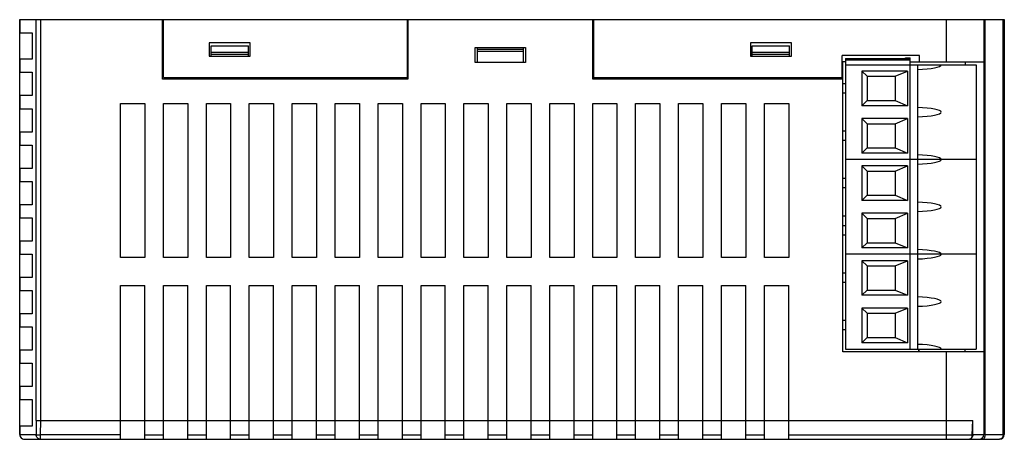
# Model space of a CAD drawing. Header units: millimetres. Extents: x 14 to 120, y 72 to 117.
import ezdxf

# ---------------------------------------------------------------- set-up
doc = ezdxf.new("R2010")
doc.units = ezdxf.units.MM
doc.header["$LTSCALE"] = 12.294397
doc.layers.get('0').update_dxf_attribs({"linetype": 'CONTINUOUS'})

msp = doc.modelspace()

# ---------------------------------------------------------------- linework, layer by layer
at = {"color": 7}
for p, q in [((14.16, 72.77), (14.16, 117.27)), ((14.16, 117.27), (119.66, 117.27)), ((14.18, 117.27), (14.18, 115.87)), ((15.94, 74.28), (15.94, 117.27)), ((16.42, 74.27), (16.42, 117.27)), ((29.46, 110.87), (29.46, 117.27)), ((29.56, 111.07), (29.56, 117.27)), ((55.66, 117.27), (55.66, 111.07)), ((55.76, 117.27), (55.76, 110.87)), ((75.56, 110.87), (75.56, 117.27)), ((75.66, 117.27), (75.66, 111.07)), ((113.46, 112.73), (113.46, 117.27)), ((117.46, 117.27), (117.46, 72.77)), ((117.58, 117.27), (117.58, 72.77)), ((119.54, 72.77), (119.54, 117.27)), ((119.66, 117.27), (119.66, 72.77)), ((14.16, 115.87), (15.5, 115.87)), ((15.5, 115.87), (15.5, 113.02)), ((29.46, 115.27), (29.56, 115.27)), ((55.76, 115.27), (55.66, 115.27)), ((75.66, 115.27), (75.56, 115.27)), ((34.46, 114.77), (34.46, 113.37)), ((38.86, 114.77), (34.46, 114.77)), ((34.66, 113.37), (34.66, 114.47)), ((34.66, 114.47), (38.66, 114.47)), ((38.66, 113.37), (38.66, 114.47)), ((38.86, 113.37), (38.86, 114.77)), ((62.96, 112.67), (62.96, 114.27)), ((62.96, 114.27), (68.36, 114.27)), ((63.16, 114.27), (63.16, 112.67)), ((68.16, 114.07), (63.16, 114.07)), ((68.16, 112.67), (68.16, 114.27)), ((68.36, 114.27), (68.36, 112.67)), ((96.86, 114.77), (92.46, 114.77)), ((92.46, 114.77), (92.46, 113.37)), ((92.66, 114.47), (96.66, 114.47)), ((92.66, 113.37), (92.66, 114.47)), ((96.66, 113.37), (96.66, 114.47)), ((96.86, 113.37), (96.86, 114.77)), ((15.5, 113.02), (14.16, 113.02)), ((14.18, 113.02), (14.18, 111.62)), ((29.56, 113.77), (29.46, 113.77)), ((34.46, 113.37), (38.86, 113.37)), ((34.66, 113.77), (38.66, 113.77)), ((34.66, 113.57), (38.66, 113.57)), ((55.76, 113.77), (55.66, 113.77)), ((68.16, 113.87), (63.16, 113.87)), ((75.66, 113.77), (75.56, 113.77)), ((92.46, 113.37), (96.86, 113.37)), ((92.66, 113.77), (96.66, 113.77)), ((92.66, 113.57), (96.66, 113.57)), ((110.56, 113.43), (102.3, 113.43)), ((102.3, 111.07), (102.3, 113.43)), ((102.66, 113.11), (109.56, 113.11)), ((102.66, 113.11), (102.66, 81.95)), ((102.66, 112.95), (109.56, 112.95)), ((109.06, 113.17), (109.56, 113.17)), ((109.06, 113.11), (109.06, 113.17)), ((109.56, 81.95), (109.56, 113.17)), ((110.56, 112.73), (110.56, 113.43)), ((68.36, 112.67), (62.96, 112.67)), ((102.66, 112.73), (102.3, 112.73)), ((102.36, 81.65), (102.36, 112.73)), ((102.66, 112.43), (116.66, 112.43)), ((109.56, 112.73), (117.46, 112.73)), ((110.36, 112.43), (110.36, 81.95)), ((115.46, 112.73), (115.46, 112.43)), ((116.66, 112.43), (116.66, 81.95)), ((14.16, 111.62), (15.5, 111.62)), ((15.5, 111.62), (15.5, 109.12)), ((55.76, 110.87), (29.46, 110.87)), ((29.56, 111.07), (55.66, 111.07)), ((102.36, 110.87), (75.56, 110.87)), ((75.66, 111.07), (102.36, 111.07)), ((102.36, 111.57), (102.3, 111.57)), ((109.3, 111.74), (104.38, 111.74)), ((104.38, 111.74), (104.38, 108.03)), ((104.38, 111.74), (104.96, 111.19)), ((104.96, 111.19), (107.96, 111.19)), ((104.96, 111.19), (104.96, 108.59)), ((107.96, 111.19), (109.3, 111.74)), ((107.96, 111.19), (107.96, 108.59)), ((109.3, 111.74), (109.3, 108.03)), ((102.66, 110.39), (102.36, 110.39)), ((15.5, 109.12), (14.16, 109.12)), ((14.18, 109.12), (14.18, 107.72)), ((102.66, 109.39), (102.36, 109.39)), ((14.16, 107.72), (15.5, 107.72)), ((15.5, 107.72), (15.5, 105.22)), ((24.96, 91.77), (24.96, 108.27)), ((24.96, 108.27), (27.56, 108.27)), ((27.56, 108.27), (27.56, 91.77)), ((29.56, 91.77), (29.56, 108.27)), ((29.56, 108.27), (32.16, 108.27)), ((32.16, 108.27), (32.16, 91.77)), ((34.16, 91.77), (34.16, 108.27)), ((34.16, 108.27), (36.76, 108.27)), ((36.76, 108.27), (36.76, 91.77)), ((38.76, 91.77), (38.76, 108.27)), ((38.76, 108.27), (41.36, 108.27)), ((41.36, 108.27), (41.36, 91.77)), ((43.36, 91.77), (43.36, 108.27)), ((43.36, 108.27), (45.96, 108.27)), ((45.96, 108.27), (45.96, 91.77)), ((47.96, 91.77), (47.96, 108.27)), ((47.96, 108.27), (50.56, 108.27)), ((50.56, 108.27), (50.56, 91.77)), ((52.56, 91.77), (52.56, 108.27)), ((52.56, 108.27), (55.16, 108.27)), ((55.16, 108.27), (55.16, 91.77)), ((57.16, 91.77), (57.16, 108.27)), ((57.16, 108.27), (59.76, 108.27)), ((59.76, 108.27), (59.76, 91.77)), ((61.76, 91.77), (61.76, 108.27)), ((61.76, 108.27), (64.36, 108.27)), ((64.36, 108.27), (64.36, 91.77)), ((66.36, 91.77), (66.36, 108.27)), ((66.36, 108.27), (68.96, 108.27)), ((68.96, 108.27), (68.96, 91.77)), ((70.96, 91.77), (70.96, 108.27)), ((70.96, 108.27), (73.56, 108.27)), ((73.56, 108.27), (73.56, 91.77)), ((75.56, 91.77), (75.56, 108.27)), ((75.56, 108.27), (78.16, 108.27)), ((78.16, 108.27), (78.16, 91.77)), ((80.16, 91.77), (80.16, 108.27)), ((80.16, 108.27), (82.76, 108.27)), ((82.76, 108.27), (82.76, 91.77)), ((84.76, 108.27), (87.36, 108.27)), ((84.76, 91.77), (84.76, 108.27)), ((87.36, 108.27), (87.36, 91.77)), ((89.36, 108.27), (91.96, 108.27)), ((89.36, 91.77), (89.36, 108.27)), ((91.96, 108.27), (91.96, 91.77)), ((93.96, 108.27), (96.56, 108.27)), ((93.96, 91.77), (93.96, 108.27)), ((96.56, 108.27), (96.56, 91.77)), ((104.38, 108.03), (104.96, 108.59)), ((109.3, 108.03), (104.38, 108.03)), ((104.96, 108.59), (107.96, 108.59)), ((107.96, 108.59), (109.3, 108.03)), ((109.3, 106.66), (104.38, 106.66)), ((104.38, 106.66), (104.96, 106.11)), ((104.38, 106.66), (104.38, 102.95)), ((107.96, 106.11), (109.3, 106.66)), ((109.3, 106.66), (109.3, 102.95)), ((104.96, 106.11), (107.96, 106.11)), ((104.96, 106.11), (104.96, 103.51)), ((107.96, 106.11), (107.96, 103.51)), ((15.5, 105.22), (14.16, 105.22)), ((14.18, 105.22), (14.18, 103.82)), ((102.66, 105.31), (102.36, 105.31)), ((14.16, 103.82), (15.5, 103.82)), ((15.5, 103.82), (15.5, 101.32)), ((102.66, 104.31), (102.36, 104.31)), ((104.38, 102.95), (104.96, 103.51)), ((104.96, 103.51), (107.96, 103.51)), ((107.96, 103.51), (109.3, 102.95)), ((109.3, 102.95), (104.38, 102.95)), ((15.5, 101.32), (14.16, 101.32)), ((14.18, 101.32), (14.18, 99.92)), ((116.66, 102.27), (102.66, 102.27)), ((109.3, 101.58), (104.38, 101.58)), ((104.38, 101.58), (104.96, 101.03)), ((104.38, 101.58), (104.38, 97.87)), ((107.96, 101.03), (109.3, 101.58)), ((109.3, 101.58), (109.3, 97.87)), ((102.66, 100.23), (102.36, 100.23)), ((104.96, 101.03), (107.96, 101.03)), ((104.96, 101.03), (104.96, 98.43)), ((107.96, 101.03), (107.96, 98.43)), ((14.16, 99.92), (15.5, 99.92)), ((15.5, 99.92), (15.5, 97.42)), ((102.66, 99.23), (102.36, 99.23)), ((104.38, 97.87), (104.96, 98.43)), ((104.96, 98.43), (107.96, 98.43)), ((107.96, 98.43), (109.3, 97.87)), ((15.5, 97.42), (14.16, 97.42)), ((14.18, 97.42), (14.18, 96.02)), ((109.3, 97.87), (104.38, 97.87)), ((14.16, 96.02), (15.5, 96.02)), ((15.5, 96.02), (15.5, 93.52)), ((102.66, 96.19), (102.36, 96.19)), ((109.3, 96.5), (104.38, 96.5)), ((104.38, 96.5), (104.96, 95.95)), ((104.38, 96.5), (104.38, 92.79)), ((107.96, 95.95), (109.3, 96.5)), ((109.3, 96.5), (109.3, 92.79)), ((102.66, 95.15), (102.36, 95.15)), ((104.96, 95.95), (107.96, 95.95)), ((104.96, 95.95), (104.96, 93.35)), ((107.96, 95.95), (107.96, 93.35)), ((102.66, 94.15), (102.36, 94.15)), ((15.5, 93.52), (14.16, 93.52)), ((14.18, 93.52), (14.18, 92.12)), ((104.38, 92.79), (104.96, 93.35)), ((104.96, 93.35), (107.96, 93.35)), ((107.96, 93.35), (109.3, 92.79)), ((14.16, 92.12), (15.5, 92.12)), ((15.5, 92.12), (15.5, 89.62)), ((116.66, 92.11), (102.66, 92.11)), ((109.3, 92.79), (104.38, 92.79)), ((27.56, 91.77), (24.96, 91.77)), ((32.16, 91.77), (29.56, 91.77)), ((36.76, 91.77), (34.16, 91.77)), ((41.36, 91.77), (38.76, 91.77)), ((45.96, 91.77), (43.36, 91.77)), ((50.56, 91.77), (47.96, 91.77)), ((55.16, 91.77), (52.56, 91.77)), ((59.76, 91.77), (57.16, 91.77)), ((64.36, 91.77), (61.76, 91.77)), ((68.96, 91.77), (66.36, 91.77)), ((73.56, 91.77), (70.96, 91.77)), ((78.16, 91.77), (75.56, 91.77)), ((82.76, 91.77), (80.16, 91.77)), ((87.36, 91.77), (84.76, 91.77)), ((91.96, 91.77), (89.36, 91.77)), ((96.56, 91.77), (93.96, 91.77)), ((109.3, 91.42), (104.38, 91.42)), ((104.38, 91.42), (104.96, 90.87)), ((104.38, 91.42), (104.38, 87.71)), ((104.96, 90.87), (107.96, 90.87)), ((104.96, 90.87), (104.96, 88.27)), ((107.96, 90.87), (109.3, 91.42)), ((107.96, 90.87), (107.96, 88.27)), ((109.3, 91.42), (109.3, 87.71)), ((102.66, 90.07), (102.36, 90.07)), ((15.5, 89.62), (14.16, 89.62)), ((14.18, 89.62), (14.18, 88.22)), ((24.96, 72.27), (24.96, 88.77)), ((24.96, 88.77), (27.56, 88.77)), ((27.56, 72.27), (27.56, 88.77)), ((29.56, 72.27), (29.56, 88.77)), ((29.56, 88.77), (32.16, 88.77)), ((32.16, 72.27), (32.16, 88.77)), ((34.16, 72.27), (34.16, 88.77)), ((34.16, 88.77), (36.76, 88.77)), ((36.76, 72.27), (36.76, 88.77)), ((38.76, 72.27), (38.76, 88.77)), ((38.76, 88.77), (41.36, 88.77)), ((41.36, 72.27), (41.36, 88.77)), ((43.36, 72.27), (43.36, 88.77)), ((43.36, 88.77), (45.96, 88.77)), ((45.96, 72.27), (45.96, 88.77)), ((47.96, 72.27), (47.96, 88.77)), ((47.96, 88.77), (50.56, 88.77)), ((50.56, 72.27), (50.56, 88.77)), ((52.56, 72.27), (52.56, 88.77)), ((52.56, 88.77), (55.16, 88.77)), ((55.16, 72.27), (55.16, 88.77)), ((57.16, 72.27), (57.16, 88.77)), ((57.16, 88.77), (59.76, 88.77)), ((59.76, 72.27), (59.76, 88.77)), ((61.76, 72.27), (61.76, 88.77)), ((61.76, 88.77), (64.36, 88.77)), ((64.36, 72.27), (64.36, 88.77)), ((66.36, 88.77), (68.96, 88.77)), ((66.36, 72.27), (66.36, 88.77)), ((68.96, 72.27), (68.96, 88.77)), ((70.96, 88.77), (73.56, 88.77)), ((70.96, 72.27), (70.96, 88.77)), ((73.56, 72.27), (73.56, 88.77)), ((75.56, 88.77), (78.16, 88.77)), ((75.56, 72.27), (75.56, 88.77)), ((78.16, 72.27), (78.16, 88.77)), ((80.16, 88.77), (82.76, 88.77)), ((80.16, 72.27), (80.16, 88.77)), ((82.76, 72.27), (82.76, 88.77)), ((84.76, 88.77), (87.36, 88.77)), ((84.76, 72.27), (84.76, 88.77)), ((87.36, 72.27), (87.36, 88.77)), ((89.36, 88.77), (91.96, 88.77)), ((89.36, 72.27), (89.36, 88.77)), ((91.96, 72.27), (91.96, 88.77)), ((93.96, 88.77), (96.56, 88.77)), ((93.96, 72.27), (93.96, 88.77)), ((96.56, 72.27), (96.56, 88.77)), ((102.66, 89.07), (102.36, 89.07)), ((14.16, 88.22), (15.5, 88.22)), ((15.5, 88.22), (15.5, 85.72)), ((104.38, 87.71), (104.96, 88.27)), ((109.3, 87.71), (104.38, 87.71)), ((104.96, 88.27), (107.96, 88.27)), ((107.96, 88.27), (109.3, 87.71)), ((15.5, 85.72), (14.16, 85.72)), ((14.18, 85.72), (14.18, 84.32)), ((109.3, 86.34), (104.38, 86.34)), ((104.38, 86.34), (104.96, 85.79)), ((104.38, 86.34), (104.38, 82.63)), ((104.96, 85.79), (107.96, 85.79)), ((104.96, 85.79), (104.96, 83.19)), ((107.96, 85.79), (109.3, 86.34)), ((107.96, 85.79), (107.96, 83.19)), ((109.3, 86.34), (109.3, 82.63)), ((102.66, 84.99), (102.36, 84.99)), ((14.16, 84.32), (15.5, 84.32)), ((15.5, 84.32), (15.5, 81.82)), ((102.66, 83.99), (102.36, 83.99)), ((104.38, 82.63), (104.96, 83.19)), ((109.3, 82.63), (104.38, 82.63)), ((104.96, 83.19), (107.96, 83.19)), ((107.96, 83.19), (109.3, 82.63)), ((15.5, 81.82), (14.16, 81.82)), ((14.18, 81.82), (14.18, 80.42)), ((117.46, 81.65), (102.36, 81.65)), ((102.66, 81.95), (116.66, 81.95)), ((110.49, 81.65), (110.49, 81.95)), ((110.55, 81.65), (110.55, 81.95)), ((113.46, 72.27), (113.46, 81.65)), ((115.46, 81.65), (115.46, 81.95)), ((14.16, 80.42), (15.5, 80.42)), ((15.5, 80.42), (15.5, 77.92)), ((15.5, 77.92), (14.16, 77.92)), ((14.18, 77.92), (14.18, 76.52)), ((14.16, 76.52), (15.5, 76.52)), ((15.5, 76.52), (15.5, 73.67)), ((15.94, 74.28), (15.92, 72.77)), ((16.4, 72.74), (16.42, 74.27)), ((16.42, 74.27), (116.29, 74.27)), ((116.23, 72.74), (116.29, 74.27)), ((116.29, 72.77), (116.29, 74.27)), ((15.5, 73.67), (14.16, 73.67)), ((14.18, 73.67), (14.18, 72.77)), ((14.16, 72.77), (15.92, 72.77)), ((14.66, 72.27), (119.16, 72.27)), ((16.4, 72.27), (16.4, 72.74)), ((24.96, 72.74), (16.4, 72.74)), ((27.56, 72.74), (29.56, 72.74)), ((32.16, 72.74), (34.16, 72.74)), ((36.76, 72.74), (38.76, 72.74)), ((41.36, 72.74), (43.36, 72.74)), ((45.96, 72.74), (47.96, 72.74)), ((50.56, 72.74), (52.56, 72.74)), ((55.16, 72.74), (57.16, 72.74)), ((59.76, 72.74), (61.76, 72.74)), ((64.36, 72.74), (66.36, 72.74)), ((68.96, 72.74), (70.96, 72.74)), ((73.56, 72.74), (75.56, 72.74)), ((78.16, 72.74), (80.16, 72.74)), ((82.76, 72.74), (84.76, 72.74)), ((87.36, 72.74), (89.36, 72.74)), ((91.96, 72.74), (93.96, 72.74)), ((96.56, 72.74), (116.23, 72.74)), ((116.29, 72.77), (119.66, 72.77))]:
    msp.add_line(p, q, dxfattribs=at)
for centre, radius, start, end in [((14.66, 72.77), 0.5, 180, 270), ((116.96, 72.77), 0.5, 270, 360), ((116.41, 72.77), 1.16, 359.0154, 359.9991), ((119.16, 72.77), 0.5, 270, 360)]:
    msp.add_arc(centre, radius, start, end, dxfattribs=at)
for centre, start_param, end_param in [((109.65, 112.43), -1.349482, 0), ((109.65, 107.35), -1.349482, 1.349482), ((109.65, 102.27), -1.349482, 1.349482), ((109.65, 97.19), -1.349482, 1.349482), ((109.65, 92.11), -1.349482, 1.349482), ((109.65, 87.03), -1.349482, 1.349482), ((109.65, 81.95), 0, 1.349482)]:
    msp.add_ellipse(centre, major_axis=(3.24, 0), ratio=0.158384, start_param=start_param, end_param=end_param, dxfattribs=at)
for points, knots in [([(15.94, 74.28), (15.96, 74.28), (16.02, 74.27), (16.18, 74.27), (16.32, 74.27), (16.42, 74.27)], [0, 0, 0, 0, 0.139396, 0.369955, 1, 1, 1, 1]), ([(14.18, 72.77), (14.18, 72.7), (14.2, 72.57), (14.31, 72.4), (14.47, 72.29), (14.6, 72.27), (14.66, 72.27)], [0, 0, 0, 0, 0.25399, 0.505661, 0.754016, 1, 1, 1, 1]), ([(15.92, 72.77), (15.94, 72.76), (16, 72.75), (16.1, 72.75), (16.24, 72.74), (16.34, 72.74), (16.4, 72.74)], [0, 0, 0, 0, 0.139999, 0.37063, 0.667763, 1, 1, 1, 1]), ([(16.4, 72.27), (16.34, 72.27), (16.21, 72.29), (16.05, 72.4), (15.94, 72.57), (15.92, 72.7), (15.92, 72.77)], [0, 0, 0, 0, 0.245983, 0.49434, 0.746012, 1, 1, 1, 1]), ([(116.29, 72.77), (116.29, 72.7), (116.27, 72.57), (116.19, 72.41), (116.07, 72.29), (115.97, 72.27), (115.92, 72.27)], [0, 0, 0, 0, 0.288897, 0.55625, 0.790521, 1, 1, 1, 1]), ([(115.92, 72.27), (115.97, 72.27), (116.05, 72.32), (116.15, 72.43), (116.21, 72.57), (116.23, 72.68), (116.23, 72.74)], [0, 0, 0, 0, 0.213249, 0.450754, 0.716109, 1, 1, 1, 1]), ([(117.58, 72.75), (117.57, 72.68), (117.57, 72.59), (117.54, 72.48), (117.5, 72.37), (117.43, 72.27), (117.36, 72.27)], [0, 0, 0, 0, 0.337999, 0.493002, 0.632894, 1, 1, 1, 1]), ([(119.54, 72.77), (119.54, 72.7), (119.53, 72.57), (119.44, 72.4), (119.31, 72.29), (119.21, 72.27), (119.16, 72.27)], [0, 0, 0, 0, 0.2879, 0.55325, 0.787398, 1, 1, 1, 1])]:
    msp.add_open_spline(points, degree=3, knots=knots, dxfattribs=at)

doc.saveas('drawing.dxf')
